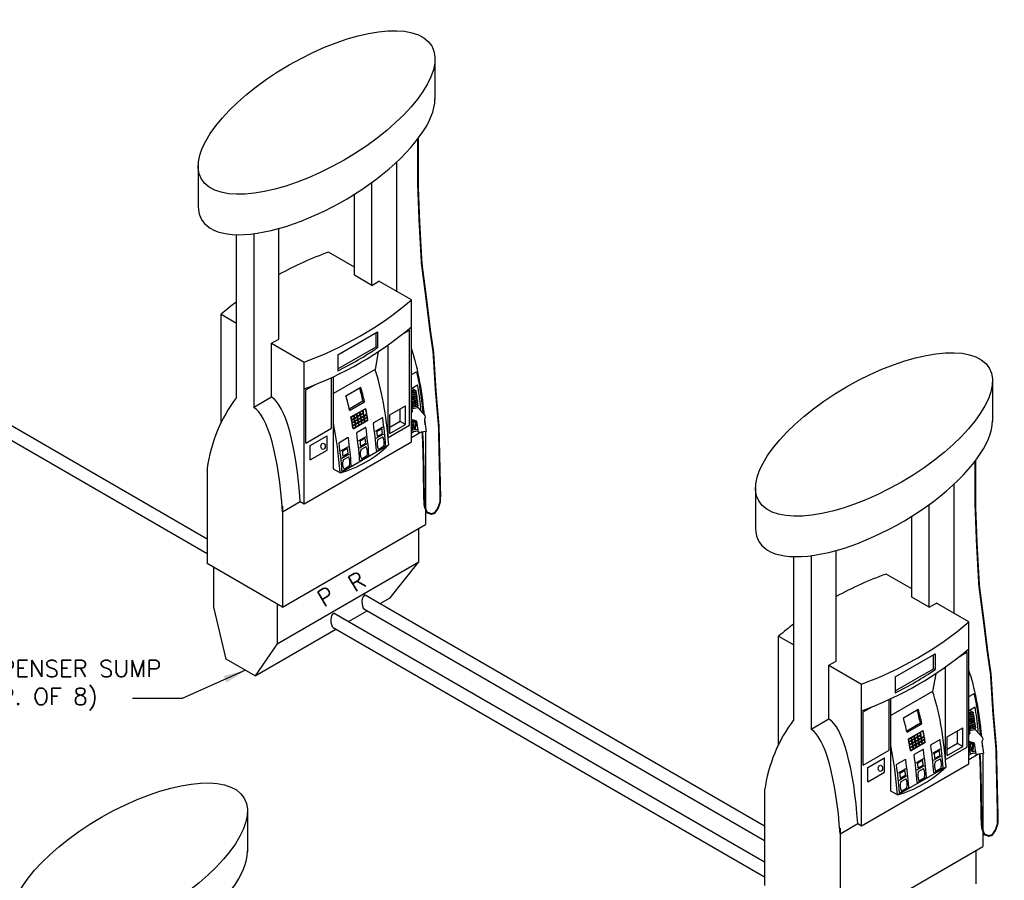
# Model space of a CAD drawing. Extents: x -19547 to -11561, y 2096 to 5601.
# Tile 168 of 168: x -12296 to -11766, y 3522 to 3985. Entities that reach past the tile are written whole.
import ezdxf

# ---------------------------------------------------------------- set-up
doc = ezdxf.new("R2010")
doc.units = 0
doc.header["$MEASUREMENT"] = 0
doc.header["$PDSIZE"] = 1
for name, color, linetype in [('DISPENSER', 3, 'CONTINUOUS'), ('PIPING-PRODUCT-PREMIUM', 5, 'CONTINUOUS'), ('PIPING-PRODUCT-REGULAR', 4, 'CONTINUOUS'), ('TEXT', 3, 'CONTINUOUS')]:
    doc.layers.add(name, color=color, linetype=linetype)
doc.styles.add('SIMPLEX', font='simplex')
doc.dimstyles.new('DIM96', dxfattribs={"dimscale": 96, "dimtxt": 0.125, "dimasz": 0.125, "dimexe": 0.0625, "dimexo": 0.0625, "dimgap": 0.0625, "dimtad": 1, "dimdec": 4, "dimzin": 3, "dimdsep": 46, "dimlunit": 4, "dimtxsty": 'SIMPLEX', "dimcen": 0, "dimdle": 0.0625, "dimclrd": 3, "dimclre": 3, "dimclrt": 3, "dimadec": 0, "dimazin": 0, "dimtfac": 1, "dimtdec": 4, "dimtmove": 2, "dimatfit": 3, "dimfxl": 1, "dimfrac": 2, "dimtolj": 1, "dimtzin": 0, "dimarcsym": 0})

msp = doc.modelspace()

# ---------------------------------------------------------------- linework, layer by layer
at = {"layer": 'DISPENSER'}
for p, q in [((-12072.91, 3964.06), (-12072.91, 3941.97)), ((-12200.34, 3906.33), (-12200.34, 3884.6)), ((-12093.51, 3838.77), (-12093.51, 3908.37)), ((-12106.92, 3842.04), (-12106.92, 3897.37)), ((-12116.26, 3847.43), (-12116.26, 3891.05)), ((-12179.74, 3781.73), (-12179.74, 3869.31)), ((-12170.4, 3869.83), (-12170.4, 3776.33)), ((-12157, 3813.12), (-12157, 3872.6)), ((-12116.26, 3851.9), (-12130.12, 3859.91)), ((-12106.92, 3842.04), (-12116.26, 3847.43)), ((-12106.92, 3842.04), (-12103.04, 3844.27)), ((-12085.55, 3834.18), (-12103.04, 3844.27)), ((-12085.55, 3757.91), (-12085.55, 3834.18)), ((-12187.95, 3826.52), (-12179.74, 3821.78)), ((-12187.95, 3768.31), (-12187.95, 3826.52)), ((-12160.87, 3810.89), (-12157, 3813.12)), ((-12160.87, 3781.84), (-12160.87, 3810.89)), ((-12160.87, 3810.89), (-12143.38, 3800.79)), ((-12103.43, 3806.34), (-12105.15, 3796.81)), ((-12098.11, 3760.19), (-12098.11, 3809.98)), ((-12143.38, 3724.52), (-12143.38, 3800.79)), ((-12105.15, 3796.81), (-12127.54, 3783.88)), ((-12127.54, 3743.2), (-12127.54, 3792.86)), ((-11772.91, 3790.86), (-11772.91, 3768.76)), ((-12160.87, 3781.84), (-12170.4, 3776.33)), ((-12104.98, 3763.61), (-12100.92, 3765.95)), ((-12078.02, 3763.4), (-12078.02, 3713.31)), ((-12143.38, 3724.52), (-12085.55, 3757.91)), ((-12113.98, 3758.41), (-12109.92, 3760.75)), ((-12104.55, 3759.83), (-12100.5, 3762.16)), ((-12123.98, 3741.14), (-12097.82, 3756.24)), ((-12123.48, 3752.93), (-12119.42, 3755.27)), ((-12113.55, 3754.63), (-12109.5, 3756.97)), ((-12123.05, 3749.14), (-12119, 3751.48)), ((-12195.48, 3743.6), (-12195.48, 3692.34)), ((-12123.98, 3741.14), (-12127.54, 3743.2)), ((-11900.34, 3733.13), (-11900.34, 3711.4)), ((-11793.51, 3665.57), (-11793.51, 3735.17)), ((-12154.91, 3720.18), (-12145.38, 3725.68)), ((-12145.38, 3725.68), (-12143.38, 3724.52)), ((-12154.91, 3723.24), (-12154.91, 3668.92)), ((-11806.92, 3668.83), (-11806.92, 3724.17)), ((-11816.26, 3674.22), (-11816.26, 3717.85)), ((-12154.91, 3668.92), (-12078.02, 3713.31)), ((-11857, 3639.92), (-11857, 3699.39)), ((-11879.74, 3608.52), (-11879.74, 3696.1)), ((-11870.4, 3696.62), (-11870.4, 3603.13)), ((-12154.91, 3668.92), (-12195.48, 3692.34)), ((-11816.26, 3678.7), (-11830.12, 3686.7)), ((-11806.92, 3668.83), (-11816.26, 3674.22)), ((-11806.92, 3668.83), (-11803.04, 3671.07)), ((-11785.55, 3660.97), (-11803.04, 3671.07)), ((-11785.55, 3584.71), (-11785.55, 3660.97)), ((-11887.95, 3653.32), (-11879.74, 3648.58)), ((-11887.95, 3595.1), (-11887.95, 3653.32)), ((-11860.87, 3637.68), (-11857, 3639.92)), ((-11860.87, 3608.63), (-11860.87, 3637.68)), ((-11860.87, 3637.68), (-11843.38, 3627.58)), ((-11798.11, 3586.99), (-11798.11, 3636.78)), ((-11803.43, 3633.13), (-11805.15, 3623.6)), ((-11843.38, 3551.32), (-11843.38, 3627.58)), ((-11805.15, 3623.6), (-11827.54, 3610.68)), ((-11827.54, 3569.99), (-11827.54, 3619.66)), ((-11860.87, 3608.63), (-11870.4, 3603.13)), ((-11813.98, 3585.21), (-11809.92, 3587.55)), ((-11804.98, 3590.4), (-11800.92, 3592.75)), ((-11804.55, 3586.62), (-11800.5, 3588.96)), ((-11778.02, 3590.2), (-11778.02, 3540.1)), ((-11843.38, 3551.32), (-11785.55, 3584.71)), ((-11823.98, 3567.94), (-11797.82, 3583.04)), ((-11813.55, 3581.42), (-11809.5, 3583.76)), ((-11823.48, 3579.72), (-11819.42, 3582.06)), ((-11823.05, 3575.94), (-11819, 3578.28)), ((-11895.48, 3570.4), (-11895.48, 3519.14)), ((-11823.98, 3567.94), (-11827.54, 3569.99)), ((-12173.83, 3559.39), (-12173.83, 3537.3)), ((-11854.91, 3546.97), (-11845.38, 3552.47)), ((-11845.38, 3552.47), (-11843.38, 3551.32)), ((-11854.91, 3550.04), (-11854.91, 3495.71)), ((-11854.91, 3495.71), (-11778.02, 3540.1))]:
    msp.add_line(p, q, dxfattribs=at)
at = {"layer": 'DISPENSER', "color": 2}
for p, q in [((-12125.19, 3804.62), (-12103.74, 3817)), ((-12103.74, 3817), (-12103.74, 3808.5)), ((-12090.31, 3815.84), (-12086.55, 3818.01)), ((-12086.55, 3766.87), (-12086.55, 3818.01)), ((-12125.19, 3804.62), (-12125.19, 3796.01)), ((-12085.55, 3794.03), (-12083.22, 3795.37)), ((-12128.54, 3765.2), (-12128.54, 3792.4)), ((-12142.38, 3785.78), (-12137.62, 3788.53)), ((-12142.38, 3757.21), (-12142.38, 3785.78)), ((-12120.82, 3782.58), (-12112.82, 3787.19)), ((-12085.55, 3786.54), (-12082.23, 3788.46)), ((-12118.85, 3774.8), (-12110.85, 3779.42)), ((-12097.16, 3772.45), (-12088.83, 3777.26)), ((-12088.83, 3767.14), (-12088.83, 3777.26)), ((-12117, 3764.93), (-12109, 3769.55)), ((-12105.78, 3768.26), (-12101.39, 3770.79)), ((-12097.16, 3762.33), (-12097.16, 3772.45)), ((-12142.38, 3757.21), (-12128.54, 3765.2)), ((-12114.78, 3763.06), (-12110.39, 3765.6)), ((-12098.11, 3760.19), (-12086.55, 3766.87)), ((-12097.16, 3762.33), (-12088.83, 3767.14)), ((-12085.55, 3762.53), (-12084.39, 3763.2)), ((-12085.55, 3760.22), (-12080.74, 3763)), ((-12140.02, 3755.81), (-12130.9, 3761.07)), ((-12130.9, 3753.36), (-12130.9, 3761.07)), ((-12140.02, 3748.1), (-12140.02, 3755.81)), ((-12140.02, 3748.1), (-12130.9, 3753.36)), ((-12104.08, 3752.92), (-12099.69, 3755.45)), ((-12113.08, 3747.72), (-12108.69, 3750.25)), ((-12122.58, 3742.24), (-12118.19, 3744.77)), ((-12081.59, 3693.24), (-12081.59, 3711.25)), ((-12157.84, 3649.22), (-12081.59, 3693.24)), ((-12097.08, 3674), (-12081.59, 3693.24)), ((-12102.48, 3670.88), (-12097.08, 3674)), ((-11825.19, 3631.41), (-11803.74, 3643.79)), ((-11803.74, 3643.79), (-11803.74, 3635.3)), ((-11790.31, 3642.64), (-11786.55, 3644.81)), ((-11786.55, 3593.66), (-11786.55, 3644.81)), ((-11825.19, 3631.41), (-11825.19, 3622.81)), ((-11785.55, 3620.82), (-11783.22, 3622.17)), ((-11842.38, 3612.58), (-11837.62, 3615.32)), ((-11828.54, 3592), (-11828.54, 3619.2)), ((-11820.82, 3609.37), (-11812.82, 3613.99)), ((-11785.55, 3613.34), (-11782.23, 3615.25)), ((-11842.38, 3584.01), (-11842.38, 3612.58)), ((-11818.85, 3601.6), (-11810.85, 3606.22)), ((-11797.16, 3599.24), (-11788.83, 3604.05)), ((-11788.83, 3593.94), (-11788.83, 3604.05)), ((-11797.16, 3589.12), (-11797.16, 3599.24)), ((-11817, 3591.72), (-11809, 3596.34)), ((-11805.78, 3595.05), (-11801.39, 3597.59)), ((-11798.11, 3586.99), (-11786.55, 3593.66)), ((-11797.16, 3589.12), (-11788.83, 3593.94)), ((-11842.38, 3584.01), (-11828.54, 3592)), ((-11840.02, 3582.6), (-11830.9, 3587.87)), ((-11830.9, 3580.16), (-11830.9, 3587.87)), ((-11814.78, 3589.86), (-11810.39, 3592.39)), ((-11785.55, 3589.33), (-11784.39, 3590)), ((-11785.55, 3587.02), (-11780.74, 3589.8)), ((-11840.02, 3574.89), (-11840.02, 3582.6)), ((-11804.08, 3579.71), (-11799.69, 3582.25)), ((-11840.02, 3574.89), (-11830.9, 3580.16)), ((-11813.08, 3574.52), (-11808.69, 3577.05)), ((-11822.58, 3569.03), (-11818.19, 3571.56)), ((-11781.59, 3520.04), (-11781.59, 3538.04))]:
    msp.add_line(p, q, dxfattribs=at)
at = {"layer": 'DISPENSER', "color": 7}
for p, q in [((-12104.54, 3808.96), (-12104.54, 3816.54)), ((-12125.19, 3797.04), (-12104.54, 3808.96)), ((-12103.74, 3808.5), (-12104.54, 3808.96)), ((-12083.03, 3785.36), (-12085.55, 3784.99)), ((-12083.51, 3784.65), (-12085.55, 3784.35)), ((-12082.86, 3784.24), (-12085.55, 3783.84)), ((-12119.03, 3775.62), (-12111.64, 3779.88)), ((-12110.85, 3779.42), (-12111.64, 3779.88)), ((-12083.34, 3783.53), (-12085.55, 3783.2)), ((-12082.7, 3783.12), (-12085.55, 3782.7)), ((-12083.18, 3782.41), (-12085.55, 3782.06)), ((-12082.54, 3782), (-12085.55, 3781.56)), ((-12083.02, 3781.29), (-12085.55, 3780.92)), ((-12082.37, 3780.89), (-12085.55, 3780.42)), ((-12082.21, 3779.77), (-12085.55, 3779.28)), ((-12082.04, 3778.65), (-12085.55, 3778.13)), ((-12082.85, 3780.17), (-12085.49, 3779.79)), ((-12082.69, 3779.06), (-12085.32, 3778.67)), ((-12114.77, 3773.01), (-12113.4, 3773.8)), ((-12113.17, 3773.93), (-12111.8, 3774.72)), ((-12112.92, 3772.62), (-12111.55, 3773.41)), ((-12112.87, 3772.36), (-12111.5, 3773.15)), ((-12111.57, 3774.86), (-12110.2, 3775.65)), ((-12091.61, 3768.75), (-12091.61, 3775.65)), ((-12081.88, 3777.53), (-12085.55, 3776.99)), ((-12082.52, 3777.94), (-12085.16, 3777.55)), ((-12117.97, 3771.16), (-12116.6, 3771.95)), ((-12117.72, 3769.85), (-12116.35, 3770.64)), ((-12117.67, 3769.59), (-12114.7, 3771.31)), ((-12117.44, 3768.28), (-12116.07, 3769.07)), ((-12117.39, 3768.02), (-12116.02, 3768.81)), ((-12116.37, 3772.09), (-12115, 3772.88)), ((-12116.12, 3770.78), (-12114.75, 3771.57)), ((-12115.84, 3769.2), (-12114.47, 3769.99)), ((-12115.79, 3768.94), (-12114.42, 3769.73)), ((-12115.57, 3767.63), (-12114.2, 3768.42)), ((-12115.52, 3767.37), (-12114.15, 3768.16)), ((-12114.52, 3771.7), (-12113.15, 3772.49)), ((-12114.47, 3771.44), (-12113.1, 3772.23)), ((-12114.24, 3770.13), (-12112.87, 3770.92)), ((-12114.19, 3769.86), (-12112.82, 3770.66)), ((-12113.97, 3768.55), (-12112.6, 3769.34)), ((-12113.92, 3768.29), (-12112.55, 3769.08)), ((-12113.71, 3766.98), (-12112.34, 3767.77)), ((-12112.64, 3771.05), (-12111.27, 3771.84)), ((-12112.59, 3770.79), (-12111.22, 3771.58)), ((-12112.37, 3769.48), (-12111, 3770.27)), ((-12112.32, 3769.21), (-12110.95, 3770)), ((-12112.11, 3767.9), (-12110.74, 3768.69)), ((-12111.04, 3771.97), (-12109.67, 3772.77)), ((-12110.99, 3771.71), (-12109.62, 3772.5)), ((-12110.77, 3770.4), (-12109.4, 3771.19)), ((-12110.72, 3770.14), (-12109.35, 3770.93)), ((-12110.51, 3768.82), (-12109.14, 3769.61)), ((-12091.61, 3768.75), (-12097.16, 3765.54)), ((-12088.83, 3767.14), (-12091.61, 3768.75)), ((-12117.17, 3766.7), (-12115.8, 3767.5)), ((-12117.12, 3766.44), (-12115.75, 3767.23)), ((-12116.91, 3765.13), (-12115.54, 3765.92)), ((-12115.31, 3766.05), (-12113.94, 3766.84)), ((-11804.54, 3635.76), (-11804.54, 3643.34)), ((-11825.19, 3623.83), (-11804.54, 3635.76)), ((-11803.74, 3635.3), (-11804.54, 3635.76)), ((-11783.03, 3612.15), (-11785.55, 3611.78)), ((-11783.51, 3611.44), (-11785.55, 3611.14)), ((-11782.86, 3611.03), (-11785.55, 3610.64)), ((-11783.34, 3610.32), (-11785.55, 3610)), ((-11782.7, 3609.92), (-11785.55, 3609.5)), ((-11783.18, 3609.2), (-11785.55, 3608.86)), ((-11782.54, 3608.8), (-11785.55, 3608.35)), ((-11819.03, 3602.41), (-11811.64, 3606.68)), ((-11810.85, 3606.22), (-11811.64, 3606.68)), ((-11783.02, 3608.09), (-11785.55, 3607.71)), ((-11782.37, 3607.68), (-11785.55, 3607.21)), ((-11782.21, 3606.56), (-11785.55, 3606.07)), ((-11782.04, 3605.44), (-11785.55, 3604.93)), ((-11781.88, 3604.33), (-11785.55, 3603.79)), ((-11782.85, 3606.97), (-11785.49, 3606.58)), ((-11782.69, 3605.85), (-11785.32, 3605.46)), ((-11782.52, 3604.73), (-11785.16, 3604.35)), ((-11817.97, 3597.96), (-11816.6, 3598.75)), ((-11817.67, 3596.39), (-11814.7, 3598.1)), ((-11816.37, 3598.88), (-11815, 3599.67)), ((-11816.12, 3597.57), (-11814.75, 3598.36)), ((-11814.77, 3599.8), (-11813.4, 3600.6)), ((-11814.52, 3598.49), (-11813.15, 3599.29)), ((-11814.47, 3598.23), (-11813.1, 3599.02)), ((-11813.17, 3600.73), (-11811.8, 3601.52)), ((-11812.92, 3599.42), (-11811.55, 3600.21)), ((-11812.87, 3599.16), (-11811.5, 3599.95)), ((-11812.64, 3597.85), (-11811.27, 3598.64)), ((-11812.59, 3597.58), (-11811.22, 3598.37)), ((-11811.57, 3601.65), (-11810.2, 3602.44)), ((-11811.04, 3598.77), (-11809.67, 3599.56)), ((-11810.99, 3598.51), (-11809.62, 3599.3)), ((-11791.61, 3595.54), (-11791.61, 3602.45)), ((-11817.72, 3596.65), (-11816.35, 3597.44)), ((-11817.44, 3595.07), (-11816.07, 3595.87)), ((-11817.39, 3594.81), (-11816.02, 3595.6)), ((-11817.17, 3593.5), (-11815.8, 3594.29)), ((-11817.12, 3593.24), (-11815.75, 3594.03)), ((-11815.84, 3596), (-11814.47, 3596.79)), ((-11815.79, 3595.74), (-11814.42, 3596.53)), ((-11815.57, 3594.42), (-11814.2, 3595.21)), ((-11815.52, 3594.16), (-11814.15, 3594.95)), ((-11815.31, 3592.85), (-11813.94, 3593.64)), ((-11814.24, 3596.92), (-11812.87, 3597.71)), ((-11814.19, 3596.66), (-11812.82, 3597.45)), ((-11813.97, 3595.35), (-11812.6, 3596.14)), ((-11813.92, 3595.08), (-11812.55, 3595.87)), ((-11813.71, 3593.77), (-11812.34, 3594.56)), ((-11812.37, 3596.27), (-11811, 3597.06)), ((-11812.32, 3596.01), (-11810.95, 3596.8)), ((-11812.11, 3594.69), (-11810.74, 3595.48)), ((-11810.77, 3597.19), (-11809.4, 3597.99)), ((-11810.72, 3596.93), (-11809.35, 3597.72)), ((-11810.51, 3595.62), (-11809.14, 3596.41)), ((-11791.61, 3595.54), (-11797.16, 3592.34)), ((-11788.83, 3593.94), (-11791.61, 3595.54)), ((-11816.91, 3591.92), (-11815.54, 3592.71))]:
    msp.add_line(p, q, dxfattribs=at)
at = {"layer": 'DISPENSER', "color": 1}
for p, q in [((-12083.67, 3785.76), (-12085.55, 3785.49)), ((-12083.67, 3785.76), (-12085.55, 3785.49)), ((-12084.75, 3787.01), (-12084.55, 3785.63)), ((-12083.67, 3785.76), (-12083.03, 3785.36)), ((-12083.03, 3785.36), (-12083.51, 3784.65)), ((-12083.51, 3784.65), (-12082.86, 3784.24)), ((-12082.86, 3784.24), (-12083.34, 3783.53)), ((-12085.55, 3779.84), (-12085.49, 3779.79)), ((-12085.49, 3779.79), (-12085.55, 3779.71)), ((-12085.55, 3778.86), (-12085.32, 3778.67)), ((-12085.32, 3778.67), (-12085.55, 3778.41)), ((-12083.34, 3783.53), (-12082.7, 3783.12)), ((-12082.7, 3783.12), (-12083.18, 3782.41)), ((-12083.18, 3782.41), (-12082.54, 3782)), ((-12082.54, 3782), (-12083.02, 3781.29)), ((-12083.02, 3781.29), (-12082.37, 3780.89)), ((-12082.37, 3780.89), (-12082.85, 3780.17)), ((-12082.85, 3780.17), (-12082.21, 3779.77)), ((-12082.21, 3779.77), (-12082.69, 3779.06)), ((-12082.69, 3779.06), (-12082.04, 3778.65)), ((-12082.04, 3778.65), (-12082.52, 3777.94)), ((-12085.55, 3777.87), (-12085.16, 3777.55)), ((-12085.16, 3777.55), (-12085.55, 3777.1)), ((-12085.55, 3776.89), (-12084.99, 3776.43)), ((-12082.36, 3776.82), (-12084.99, 3776.43)), ((-12084.99, 3776.43), (-12084.91, 3775.87)), ((-12082.52, 3777.94), (-12081.88, 3777.53)), ((-12081.88, 3777.53), (-12082.36, 3776.82)), ((-12082.36, 3776.82), (-12082.28, 3776.26)), ((-11783.67, 3612.56), (-11785.55, 3612.28)), ((-11783.67, 3612.56), (-11785.55, 3612.28)), ((-11784.75, 3613.8), (-11784.55, 3612.43)), ((-11783.67, 3612.56), (-11783.03, 3612.15)), ((-11783.03, 3612.15), (-11783.51, 3611.44)), ((-11783.51, 3611.44), (-11782.86, 3611.03)), ((-11782.86, 3611.03), (-11783.34, 3610.32)), ((-11783.34, 3610.32), (-11782.7, 3609.92)), ((-11782.7, 3609.92), (-11783.18, 3609.2)), ((-11783.18, 3609.2), (-11782.54, 3608.8)), ((-11782.54, 3608.8), (-11783.02, 3608.09)), ((-11785.55, 3606.63), (-11785.49, 3606.58)), ((-11785.49, 3606.58), (-11785.55, 3606.51)), ((-11785.55, 3605.65), (-11785.32, 3605.46)), ((-11785.32, 3605.46), (-11785.55, 3605.2)), ((-11785.55, 3604.67), (-11785.16, 3604.35)), ((-11785.16, 3604.35), (-11785.55, 3603.9)), ((-11785.55, 3603.68), (-11784.99, 3603.23)), ((-11782.36, 3603.62), (-11784.99, 3603.23)), ((-11783.02, 3608.09), (-11782.37, 3607.68)), ((-11782.37, 3607.68), (-11782.85, 3606.97)), ((-11782.85, 3606.97), (-11782.21, 3606.56)), ((-11782.21, 3606.56), (-11782.69, 3605.85)), ((-11782.69, 3605.85), (-11782.04, 3605.44)), ((-11782.04, 3605.44), (-11782.52, 3604.73)), ((-11782.52, 3604.73), (-11781.88, 3604.33)), ((-11781.88, 3604.33), (-11782.36, 3603.62)), ((-11782.36, 3603.62), (-11782.28, 3603.06)), ((-11784.99, 3603.23), (-11784.91, 3602.67))]:
    msp.add_line(p, q, dxfattribs=at)
at = {"layer": 'DISPENSER', "const_width": 1}
for points in [[(-12082.04, 3920.89), (-12082.04, 3895.79), (-12081.29, 3876.21), (-12080.04, 3853.7), (-12077.53, 3834.54), (-12075.45, 3817.45), (-12073.78, 3806.2), (-12072.53, 3785.78), (-12070.86, 3766.2), (-12070.44, 3747.45), (-12070.03, 3729.95), (-12070.12, 3725.51), (-12071.2, 3722.26), (-12073.12, 3719.5), (-12074.85, 3719.05), (-12077.24, 3719.89), (-12078.55, 3723.32), (-12078.82, 3728.03), (-12078.86, 3733.75), (-12079.02, 3738.72), (-12079.02, 3744.73), (-12079.14, 3748.81), (-12079.26, 3753.02), (-12079.38, 3758.06), (-12079.69, 3763.15)], [(-11782.04, 3747.69), (-11782.04, 3722.59), (-11781.29, 3703), (-11780.04, 3680.5), (-11777.54, 3661.33), (-11775.45, 3644.25), (-11773.78, 3633), (-11772.53, 3612.58), (-11770.86, 3592.99), (-11770.44, 3574.24), (-11770.03, 3556.74), (-11770.12, 3552.3), (-11771.2, 3549.06), (-11773.12, 3546.29), (-11774.85, 3545.84), (-11777.24, 3546.68), (-11778.55, 3550.11), (-11778.82, 3554.82), (-11778.86, 3560.54), (-11779.02, 3565.52), (-11779.02, 3571.52), (-11779.14, 3575.61), (-11779.26, 3579.81), (-11779.38, 3584.86), (-11779.69, 3589.95)]]:
    msp.add_lwpolyline(points, dxfattribs=at)
at = {"layer": 'DISPENSER', "color": 2}
for points in [[(-12118.11, 3771.23), (-12110.11, 3775.84)], [(-12157.84, 3670.61), (-12157.84, 3649.22), (-12169.75, 3632.04), (-12185.23, 3640.98), (-12191.91, 3668.89), (-12191.91, 3690.28)], [(-12119.36, 3661.13), (-12109.36, 3666.91)], [(-12169.75, 3632.04), (-12126.24, 3657.16)], [(-11818.11, 3598.02), (-11810.11, 3602.64)]]:
    msp.add_lwpolyline(points, dxfattribs=at)
at = {"layer": 'DISPENSER', "color": 7}
for points in [[(-12114.52, 3771.7, 0.001852), (-12114.77, 3773.01)], [(-12113.15, 3772.49, 0.001855), (-12113.4, 3773.8)], [(-12112.92, 3772.62, 0.001852), (-12113.17, 3773.93)], [(-12111.55, 3773.41, 0.001855), (-12111.8, 3774.72)], [(-12111.04, 3771.97, 0.004071), (-12111.57, 3774.86, 0.004071)], [(-12111.27, 3771.84, 0.001853), (-12111.5, 3773.15)], [(-12109.67, 3772.77), (-12109.67, 3772.77, 0.004293), (-12110.2, 3775.65)], [(-12117.72, 3769.85, 0.001852), (-12117.97, 3771.16)], [(-12117.44, 3768.28, 0.00185), (-12117.67, 3769.59, 0.00185)], [(-12117.17, 3766.7, 0.001849), (-12117.39, 3768.02, 0.001849)], [(-12116.35, 3770.64, 0.001855), (-12116.6, 3771.95)], [(-12116.12, 3770.78, 0.001852), (-12116.37, 3772.09)], [(-12116.07, 3769.07, 0.001853), (-12116.3, 3770.38)], [(-12115.84, 3769.2, 0.00185), (-12116.07, 3770.51)], [(-12115.8, 3767.5, 0.001852), (-12116.02, 3768.81, 0.001852)], [(-12115.57, 3767.63, 0.001849), (-12115.79, 3768.94)], [(-12114.75, 3771.57, 0.001855), (-12115, 3772.88)], [(-12114.47, 3769.99, 0.001853), (-12114.7, 3771.31)], [(-12114.24, 3770.13, 0.00185), (-12114.47, 3771.44)], [(-12114.2, 3768.42, 0.001852), (-12114.42, 3769.73)], [(-12113.97, 3768.55, 0.001849), (-12114.19, 3769.86)], [(-12113.94, 3766.84, 0.001851), (-12114.15, 3768.16)], [(-12113.71, 3766.98, 0.001848), (-12113.92, 3768.29)], [(-12112.87, 3770.92, 0.001853), (-12113.1, 3772.23)], [(-12112.64, 3771.05, 0.00185), (-12112.87, 3772.36)], [(-12112.6, 3769.34, 0.001852), (-12112.82, 3770.66, 0.001852)], [(-12112.37, 3769.48, 0.001849), (-12112.59, 3770.79, 0.001849)], [(-12112.34, 3767.77, 0.001851), (-12112.55, 3769.08)], [(-12112.11, 3767.9, 0.001848), (-12112.32, 3769.21)], [(-12111, 3770.27, 0.001852), (-12111.22, 3771.58, 0.001852)], [(-12110.77, 3770.4, 0.001849), (-12110.99, 3771.71, 0.001849)], [(-12110.74, 3768.69, 0.001851), (-12110.95, 3770, 0.001851)], [(-12110.51, 3768.82, 0.001848), (-12110.72, 3770.14, 0.001848)], [(-12109.4, 3771.19), (-12109.4, 3771.19, 0.001822), (-12109.62, 3772.5)], [(-12109.14, 3769.61), (-12109.14, 3769.61, 0.001749), (-12109.35, 3770.93)], [(-12116.91, 3765.13, 0.001848), (-12117.12, 3766.44)], [(-12115.54, 3765.92, 0.001851), (-12115.75, 3767.23)], [(-12115.31, 3766.05, 0.001848), (-12115.52, 3767.37)], [(-11816.35, 3597.44, 0.001855), (-11816.6, 3598.75)], [(-11816.12, 3597.57, 0.001852), (-11816.37, 3598.88)], [(-11814.75, 3598.36, 0.001855), (-11815, 3599.67)], [(-11814.52, 3598.49, 0.001852), (-11814.77, 3599.8)], [(-11814.47, 3596.79, 0.001853), (-11814.7, 3598.1)], [(-11814.24, 3596.92, 0.00185), (-11814.47, 3598.23)], [(-11813.15, 3599.29, 0.001855), (-11813.4, 3600.6)], [(-11812.92, 3599.42, 0.001852), (-11813.17, 3600.73)], [(-11812.87, 3597.71, 0.001853), (-11813.1, 3599.02)], [(-11812.64, 3597.85, 0.00185), (-11812.87, 3599.16)], [(-11811.55, 3600.21, 0.001855), (-11811.8, 3601.52)], [(-11811.04, 3598.77, 0.004071), (-11811.57, 3601.65, 0.004071)], [(-11811.27, 3598.64, 0.001853), (-11811.5, 3599.95)], [(-11811, 3597.06, 0.001852), (-11811.22, 3598.37, 0.001852)], [(-11810.77, 3597.19, 0.001849), (-11810.99, 3598.51, 0.001849)], [(-11809.67, 3599.56), (-11809.67, 3599.56, 0.004293), (-11810.2, 3602.44)], [(-11809.4, 3597.99), (-11809.4, 3597.99, 0.001822), (-11809.62, 3599.3)], [(-11817.72, 3596.65, 0.001852), (-11817.97, 3597.96)], [(-11817.44, 3595.07, 0.00185), (-11817.67, 3596.39, 0.00185)], [(-11817.17, 3593.5, 0.001849), (-11817.39, 3594.81, 0.001849)], [(-11816.91, 3591.92, 0.001848), (-11817.12, 3593.24)], [(-11816.07, 3595.87, 0.001853), (-11816.3, 3597.18)], [(-11815.84, 3596, 0.00185), (-11816.07, 3597.31)], [(-11815.8, 3594.29, 0.001852), (-11816.02, 3595.6, 0.001852)], [(-11815.57, 3594.42, 0.001849), (-11815.79, 3595.74)], [(-11815.54, 3592.71, 0.001851), (-11815.75, 3594.03)], [(-11815.31, 3592.85, 0.001848), (-11815.52, 3594.16)], [(-11814.2, 3595.21, 0.001852), (-11814.42, 3596.53)], [(-11813.97, 3595.35, 0.001849), (-11814.19, 3596.66)], [(-11813.94, 3593.64, 0.001851), (-11814.15, 3594.95)], [(-11813.71, 3593.77, 0.001848), (-11813.92, 3595.08)], [(-11812.6, 3596.14, 0.001852), (-11812.82, 3597.45, 0.001852)], [(-11812.37, 3596.27, 0.001849), (-11812.59, 3597.58, 0.001849)], [(-11812.34, 3594.56, 0.001851), (-11812.55, 3595.87)], [(-11812.11, 3594.69, 0.001848), (-11812.32, 3596.01)], [(-11810.74, 3595.48, 0.001851), (-11810.95, 3596.8, 0.001851)], [(-11810.51, 3595.62, 0.001848), (-11810.72, 3596.93, 0.001848)], [(-11809.14, 3596.41), (-11809.14, 3596.41, 0.001749), (-11809.35, 3597.72)]]:
    msp.add_lwpolyline(points, format="xyb", dxfattribs=at)
at = {"layer": 'DISPENSER'}
for points in [[(-12085.55, 3773.48), (-12084.92, 3774.27), (-12085.15, 3775.84), (-12082.15, 3776.28), (-12078.3, 3772.05), (-12078.13, 3770.87), (-12078.6, 3769.86), (-12077.66, 3763.45), (-12081.72, 3762.86), (-12082.62, 3768.98), (-12085.55, 3769.79)], [(-12081.83, 3763.58), (-12084.65, 3763.16), (-12085.55, 3769.31)], [(-11785.55, 3600.27), (-11784.92, 3601.06), (-11785.15, 3602.63), (-11782.15, 3603.08), (-11778.3, 3598.85), (-11778.13, 3597.67), (-11778.6, 3596.65), (-11777.66, 3590.25), (-11781.72, 3589.65), (-11782.62, 3595.77), (-11785.55, 3596.58)], [(-11781.83, 3590.37), (-11784.65, 3589.96), (-11785.55, 3596.1)]]:
    msp.add_lwpolyline(points, dxfattribs=at)
for points in [[(-12081.99, 3764.66), (-12083.17, 3764.28, -0.46232), (-12084.14, 3764.89), (-12084.83, 3769.59)], [(-12084.75, 3769.07), (-12083.72, 3768.42, -0.226401), (-12083.57, 3767.79), (-12084.1, 3764.74)], [(-12084.48, 3769.49), (-12083.39, 3768.8, -0.243692), (-12083.08, 3767.7), (-12083.67, 3764.3)], [(-11781.99, 3591.45), (-11783.17, 3591.08, -0.46232), (-11784.14, 3591.68), (-11784.83, 3596.39)], [(-11784.75, 3595.87), (-11783.72, 3595.21, -0.226401), (-11783.57, 3594.59), (-11784.1, 3591.53)], [(-11784.48, 3596.29), (-11783.39, 3595.6, -0.243692), (-11783.08, 3594.49), (-11783.67, 3591.09)]]:
    msp.add_lwpolyline(points, format="xyb", dxfattribs=at)
at = {"layer": 'DISPENSER', "color": 1}
for points in [[(-12104.24, 3762.98, -0.001985), (-12104.04, 3761.13), (-12104.04, 3761.13, 0.543613), (-12103.67, 3760.94), (-12101.44, 3762.23, 0.297132), (-12101.19, 3762.72), (-12101.19, 3762.72, 0.002001), (-12101.4, 3764.56, 0.539267), (-12101.77, 3764.75), (-12103.99, 3763.47, 0.297833)], [(-12113.24, 3757.79, -0.001985), (-12113.04, 3755.94), (-12113.04, 3755.94, 0.543613), (-12112.67, 3755.75), (-12110.44, 3757.03, 0.297132), (-12110.19, 3757.52), (-12110.19, 3757.52, 0.002001), (-12110.4, 3759.37, 0.539267), (-12110.77, 3759.56), (-12112.99, 3758.28, 0.297833)], [(-12122.74, 3752.3, -0.001985), (-12122.54, 3750.45), (-12122.54, 3750.45, 0.543613), (-12122.17, 3750.26), (-12119.94, 3751.55, 0.297132), (-12119.69, 3752.03), (-12119.69, 3752.03, 0.002001), (-12119.9, 3753.88, 0.539267), (-12120.27, 3754.07), (-12122.49, 3752.79, 0.297833)], [(-11804.24, 3589.78, -0.001985), (-11804.04, 3587.93), (-11804.04, 3587.93, 0.543613), (-11803.67, 3587.74), (-11801.44, 3589.02, 0.297132), (-11801.19, 3589.51), (-11801.19, 3589.51, 0.002001), (-11801.4, 3591.36, 0.539267), (-11801.77, 3591.55), (-11803.99, 3590.27, 0.297833)], [(-11813.24, 3584.58, -0.001985), (-11813.04, 3582.73), (-11813.04, 3582.73, 0.543613), (-11812.67, 3582.54), (-11810.44, 3583.83, 0.297132), (-11810.19, 3584.31), (-11810.19, 3584.31, 0.002001), (-11810.4, 3586.16, 0.539267), (-11810.77, 3586.35), (-11812.99, 3585.07, 0.297833)], [(-11822.74, 3579.1, -0.001985), (-11822.54, 3577.25), (-11822.54, 3577.25, 0.543613), (-11822.17, 3577.06), (-11819.94, 3578.34, 0.297132), (-11819.69, 3578.83), (-11819.69, 3578.83, 0.002001), (-11819.9, 3580.68, 0.539267), (-11820.27, 3580.87), (-11822.49, 3579.59, 0.297833)]]:
    msp.add_lwpolyline(points, format="xyb", close=True, dxfattribs=at)
at = {"layer": 'DISPENSER', "color": 2}
for points in [[(-12124.52, 3757.08, -0.305739), (-12124.28, 3757.58), (-12119.89, 3760.11, -0.531751), (-12119.52, 3759.93)], [(-12103.52, 3754.11, 0.441442), (-12103.17, 3754), (-12100.69, 3755.44, 0.191447), (-12100.46, 3755.73, 0.189181), (-12100.84, 3760.23, 0.433762), (-12101.19, 3760.34), (-12103.64, 3758.92, 0.195171), (-12103.87, 3758.62, 0.178806), (-12103.52, 3754.11)], [(-12112.52, 3748.92, 0.441442), (-12112.17, 3748.81), (-12109.69, 3750.24, 0.191447), (-12109.46, 3750.53, 0.189181), (-12109.84, 3755.03, 0.433762), (-12110.19, 3755.14), (-12112.64, 3753.72, 0.195171), (-12112.87, 3753.42, 0.178806), (-12112.52, 3748.92)], [(-12122.02, 3743.43, 0.441442), (-12121.67, 3743.32), (-12119.19, 3744.75, 0.191447), (-12118.96, 3745.04, 0.189181), (-12119.34, 3749.55, 0.433762), (-12119.69, 3749.65), (-12122.14, 3748.24, 0.195171), (-12122.37, 3747.94, 0.178806), (-12122.02, 3743.43)], [(-11824.52, 3583.87, -0.305739), (-11824.28, 3584.37), (-11819.89, 3586.91, -0.531751), (-11819.52, 3586.72)], [(-11803.52, 3580.91, 0.441442), (-11803.17, 3580.8), (-11800.69, 3582.23, 0.191447), (-11800.46, 3582.52, 0.189181), (-11800.84, 3587.02, 0.433762), (-11801.19, 3587.13), (-11803.64, 3585.71, 0.195171), (-11803.87, 3585.42, 0.178806), (-11803.52, 3580.91)], [(-11812.52, 3575.71, 0.441442), (-11812.17, 3575.6), (-11809.69, 3577.03, 0.191447), (-11809.46, 3577.32, 0.189181), (-11809.84, 3581.83, 0.433762), (-11810.19, 3581.93), (-11812.64, 3580.52, 0.195171), (-11812.87, 3580.22, 0.178806), (-11812.52, 3575.71)], [(-11822.02, 3570.23, 0.441442), (-11821.67, 3570.12), (-11819.19, 3571.55, 0.191447), (-11818.96, 3571.84, 0.189181), (-11819.34, 3576.34, 0.433762), (-11819.69, 3576.45), (-11822.14, 3575.03, 0.195171), (-11822.37, 3574.73, 0.178806), (-11822.02, 3570.23)]]:
    msp.add_lwpolyline(points, format="xyb", dxfattribs=at)
at = {"layer": 'DISPENSER'}
for centre, radius, start, end in [((-12067.14, 3684.05), 186.8, 109.7038, 118.7516), ((-12067.14, 3684.05), 186.8, 127.0696, 130.2962), ((-12206.36, 3976.65), 186.8, 289.7038, 310.2962), ((-12206.36, 3962.22), 186.8, 289.7038, 310.2962), ((-12113.98, 3732.26), 82.29, 143.0509, 172.0774), ((-12140.74, 3800.37), 61.55, 285.799, 314.201), ((-11767.14, 3510.84), 186.8, 109.7038, 118.7516), ((-11767.14, 3510.84), 186.8, 127.0696, 130.2962), ((-11906.36, 3803.44), 186.8, 289.7038, 310.2962), ((-11906.36, 3789.01), 186.8, 289.7038, 310.2962), ((-11813.98, 3559.05), 82.29, 143.0509, 172.0774), ((-11840.74, 3627.16), 61.55, 285.799, 314.201)]:
    msp.add_arc(centre, radius, start, end, dxfattribs=at)
at = {"layer": 'DISPENSER', "color": 2}
for centre, radius, start, end in [((-12208.27, 3963.32), 186.8, 296.4081, 304.0252), ((-12082.97, 3794.94), 0.5, 12.0587, 120), ((-12082.52, 3776.08), 2, 324.0662, 6.3253), ((-12105.53, 3767.83), 0.5, 120, 188.0017), ((-12101.27, 3770.57), 0.25, 7.9925, 120), ((-12114.53, 3762.63), 0.5, 120, 188.0017), ((-12110.27, 3765.38), 0.25, 7.9925, 120), ((-12104.2, 3753.14), 0.25, 184.3797, 300), ((-12099.94, 3755.88), 0.5, 300, 4.3611), ((-12113.2, 3747.94), 0.25, 184.3797, 300), ((-12108.94, 3750.69), 0.5, 300, 4.3611), ((-12122.7, 3742.46), 0.25, 184.3797, 300), ((-12118.44, 3745.2), 0.5, 300, 4.3611), ((-11908.27, 3790.12), 186.8, 296.4081, 304.0252), ((-11782.97, 3621.74), 0.5, 12.0587, 120), ((-11782.52, 3602.88), 2, 324.0662, 6.3253), ((-11805.53, 3594.62), 0.5, 120, 188.0017), ((-11801.27, 3597.37), 0.25, 7.9925, 120), ((-11814.53, 3589.42), 0.5, 120, 188.0017), ((-11810.27, 3592.17), 0.25, 7.9925, 120), ((-11799.94, 3582.68), 0.5, 300, 4.3611), ((-11808.94, 3577.48), 0.5, 300, 4.3611), ((-11804.2, 3579.93), 0.25, 184.3797, 300), ((-11818.44, 3572), 0.5, 300, 4.3611), ((-11813.2, 3574.73), 0.25, 184.3797, 300), ((-11822.7, 3569.25), 0.25, 184.3797, 300)]:
    msp.add_arc(centre, radius, start, end, dxfattribs=at)
at = {"layer": 'DISPENSER'}
for centre in [(-12136.63, 3935.02), (-11836.63, 3761.81), (-12237.54, 3530.35)]:
    msp.add_ellipse(centre, major_axis=(-61.98, -35.78), ratio=0.413103, dxfattribs=at)
for centre, major_axis, ratio, start_param, end_param in [((-12136.63, 3913.29), (-61.98, -35.78), 0.413103, 6.043584, 9.196117), ((-12093.56, 3756.18), (-2.11, 65.07), 0.244624, 4.956517, 5.628974), ((-12113.16, 3744.86), (-2.11, 65.07), 0.244624, 4.880239, 5.628974), ((-12160.92, 3717.29), (-2.11, 65.07), 0.244624, 4.833761, 6.148341), ((-12170.45, 3711.79), (-2.11, 65.07), 0.244624, 4.833761, 6.148341), ((-12139.32, 3729.76), (-2.11, 65.07), 0.244624, 4.880239, 5.328056), ((-12093.56, 3756.18), (-2.11, 65.07), 0.244624, 4.871248, 4.921949), ((-12093.56, 3756.18), (-2.11, 65.07), 0.244624, 4.871248, 4.921949), ((-11836.63, 3740.08), (-61.98, -35.78), 0.413103, 6.043584, 9.196117), ((-11793.56, 3582.97), (-2.11, 65.07), 0.244624, 4.956517, 5.628974), ((-11813.16, 3571.66), (-2.11, 65.07), 0.244624, 4.880239, 5.628974), ((-11860.92, 3544.08), (-2.11, 65.07), 0.244624, 4.833761, 6.148341), ((-11870.45, 3538.58), (-2.11, 65.07), 0.244624, 4.833761, 6.148341), ((-11839.32, 3556.56), (-2.11, 65.07), 0.244624, 4.880239, 5.328056), ((-11793.56, 3582.97), (-2.11, 65.07), 0.244624, 4.871248, 4.921949), ((-11793.56, 3582.97), (-2.11, 65.07), 0.244624, 4.871248, 4.921949), ((-12237.54, 3508.61), (-61.98, -35.78), 0.413103, 6.043584, 9.196117)]:
    msp.add_ellipse(centre, major_axis=major_axis, ratio=ratio, start_param=start_param, end_param=end_param, dxfattribs=at)
at = {"layer": 'DISPENSER', "color": 7}
for centre in [(-12123.04, 3740.08), (-11823.04, 3566.88)]:
    msp.add_ellipse(centre, major_axis=(-2.11, 65.07), ratio=0.244624, start_param=5.362633, end_param=5.506849, dxfattribs=at)
at = {"layer": 'DISPENSER', "color": 2}
for centre, start_param, end_param in [((-12122.24, 3739.62), 5.362633, 5.524395), ((-12130.24, 3735), 5.362633, 5.524395), ((-12122.24, 3739.62), 5.182346, 5.294844), ((-12130.24, 3735), 5.182346, 5.294844), ((-12119.74, 3741.07), 4.890753, 5.127124), ((-12114.74, 3743.95), 4.889465, 5.126567), ((-12128.74, 3735.87), 4.890753, 5.127124), ((-12123.74, 3738.76), 4.889465, 5.126567), ((-12138.24, 3730.38), 4.890753, 5.127124), ((-12133.24, 3733.27), 4.889465, 5.126567), ((-11822.24, 3566.42), 5.362633, 5.524395), ((-11830.24, 3561.8), 5.362633, 5.524395), ((-11822.24, 3566.42), 5.182346, 5.294844), ((-11830.24, 3561.8), 5.182346, 5.294844), ((-11819.74, 3567.86), 4.890753, 5.127124), ((-11814.74, 3570.75), 4.889465, 5.126567), ((-11828.74, 3562.66), 4.890753, 5.127124), ((-11823.74, 3565.55), 4.889465, 5.126567), ((-11838.24, 3557.18), 4.890753, 5.127124), ((-11833.24, 3560.07), 4.889465, 5.126567)]:
    msp.add_ellipse(centre, major_axis=(-2.11, 65.07), ratio=0.244624, start_param=start_param, end_param=end_param, dxfattribs=at)
at = {"layer": 'DISPENSER', "color": 1}
for centre in [(-12133.14, 3755.47), (-11833.14, 3582.27)]:
    msp.add_ellipse(centre, major_axis=(0, 1.67), ratio=0.698745, dxfattribs=at)
at = {"layer": 'DISPENSER', "color": 2}
for points in [[(-12079.19, 3773.02), (-12079.2, 3773.14), (-12079.21, 3773.25), (-12079.79, 3779.15), (-12080.54, 3784.72), (-12081.78, 3791.64), (-12082.12, 3793.37), (-12082.48, 3795.05)], [(-11779.19, 3599.82), (-11779.2, 3599.93), (-11779.21, 3600.05), (-11779.79, 3605.95), (-11780.54, 3611.52), (-11781.78, 3618.43), (-11782.12, 3620.17), (-11782.48, 3621.84)]]:
    msp.add_open_spline(points, degree=3, knots=[4.9670864, 4.9670864, 4.9670864, 4.9670864, 4.9724958, 4.9724958, 5.2499643, 5.2499643, 5.346627, 5.346627, 5.346627, 5.346627], dxfattribs=at)
for points in [[(-12080.53, 3776.3), (-12081, 3780.53), (-12081.57, 3784.61), (-12082.23, 3788.46)], [(-11780.53, 3603.1), (-11781, 3607.33), (-11781.57, 3611.41), (-11782.23, 3615.25)]]:
    msp.add_open_spline(points, degree=3, dxfattribs=at)
at = {"layer": 'DISPENSER'}
for p in [(-12112.2, 3767.7), (-12110.6, 3768.62), (-12115.4, 3765.85), (-12113.8, 3766.78), (-11813.8, 3593.57), (-11812.2, 3594.49), (-11810.6, 3595.42), (-11815.4, 3592.65)]:
    msp.add_point(p, dxfattribs=at)
at = {"layer": 'PIPING-PRODUCT-PREMIUM'}
for p, q in [((-12110.45, 3675.49), (-11895.48, 3551.37)), ((-12110.9, 3667.8), (-11895.48, 3543.43))]:
    msp.add_line(p, q, dxfattribs=at)
msp.add_ellipse((-12110.45, 3671.58), major_axis=(0, 3.91), ratio=0.45242, start_param=0, end_param=2.887656, dxfattribs=at)
at = {"layer": 'PIPING-PRODUCT-REGULAR'}
for p, q in [((-12463.61, 3860.52), (-12195.48, 3705.72, 0)), ((-12464.05, 3852.83), (-12195.48, 3697.77, 0)), ((-12127.16, 3665.64), (-11895.48, 3531.88)), ((-12127.6, 3657.95), (-11895.48, 3523.94))]:
    msp.add_line(p, q, dxfattribs=at)
msp.add_ellipse((-12127.16, 3661.73), major_axis=(0, 3.91), ratio=0.45242, start_param=0, end_param=2.887656, dxfattribs=at)

# ---------------------------------------------------------------- texts
at = {"layer": 'DISPENSER', "style": 'SIMPLEX'}
for s, p in [('R', (-12116.1, 3676.73)), ('P', (-12132.73, 3668.59))]:
    msp.add_text(s, height=9, rotation=30.8698, dxfattribs=at).set_placement(p)
at = {"layer": 'TEXT', "insert": (-12325.78, 3640.38), "char_height": 9, "width": 119.1701, "attachment_point": 1, "style": 'SIMPLEX'}
msp.add_mtext('\\pt153;DISPENSER SUMP (TYP. OF 8)', dxfattribs=at)

# ---------------------------------------------------------------- leaders
at = {"layer": 'TEXT'}
msp.add_leader([(-12174.87, 3635), (-12209.02, 3619.87), (-12235.67, 3619.87)], dimstyle='DIM96', override={"dimgap": 0.0625, "dimtad": 0}, dxfattribs=at)

doc.saveas('drawing.dxf')
